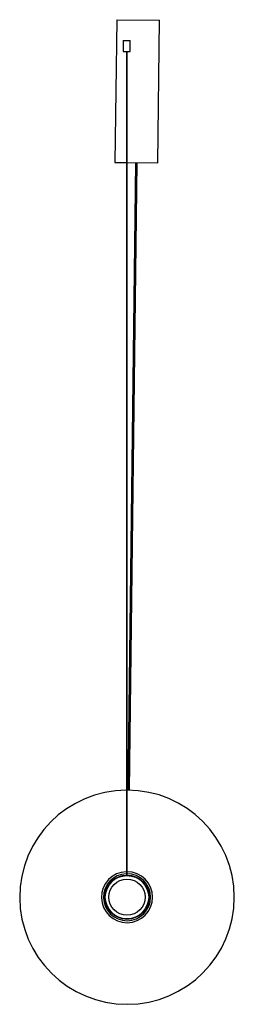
# Paper-space layout '_Izquierda' of a CAD drawing. Header units: millimetres. Extents: x -150 to 150, y -126 to 1254.
import ezdxf

# ---------------------------------------------------------------- set-up
doc = ezdxf.new("R2010")
doc.units = ezdxf.units.MM

psp = doc.layouts.new('_Izquierda')

# ---------------------------------------------------------------- linework, layer by layer
at = {"color": 7, "linetype": 'Continuous', "lineweight": 25}
for p, q in [((-14.4, 1253.7), (-16.9, 1053.7)), ((-14.4, 1253.7), (45.6, 1252.9)), ((43.1, 1053), (45.6, 1252.9)), ((-5.4, 1224.3), (-5.4, 1209.3)), ((-5.4, 1224.3), (4.6, 1224.3)), ((4.6, 1209.3), (4.6, 1224.3)), ((-5.4, 1209.3), (4.6, 1209.3)), ((-0.9, 1209.3), (-0.9, 55.3)), ((0.2, 55.3), (0.2, 1209.3)), ((-16.9, 1053.7), (-0.9, 1053.5)), ((0.2, 1053.5), (43.1, 1053)), ((12.1, 1053.3), (1.3, 174.3)), ((3.3, 174.2), (14.1, 1053.3))]:
    psp.add_line(p, q, dxfattribs=at)
for radius in [31, 30.3, 25.3]:
    psp.add_circle((0, 24.3), radius, dxfattribs=at)
for radius, start, end in [(150, 90.3568, 89.9191), (35.7, 91.4977, 89.6603), (32.9, 91.6278, 89.6308)]:
    psp.add_arc((0, 24.3), radius, start, end, dxfattribs=at)

doc.saveas('drawing.dxf')
